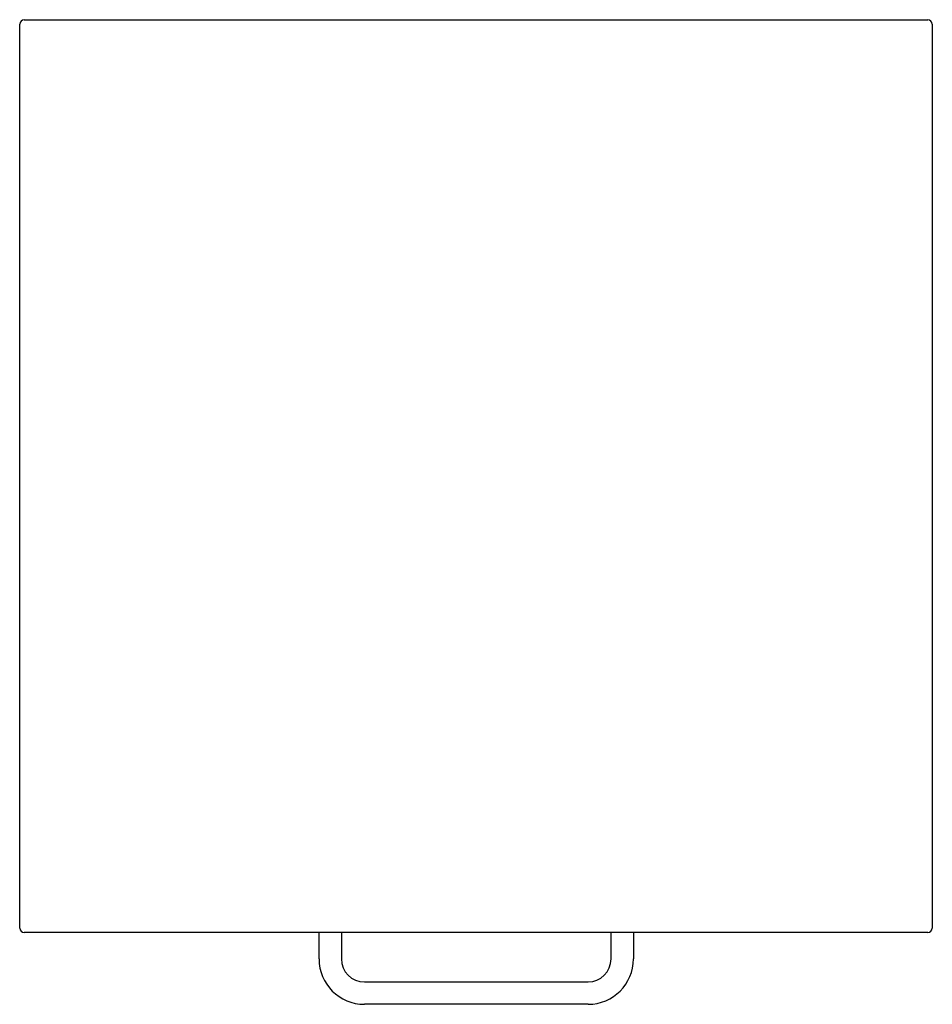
# Model space of a CAD drawing. Header units: millimetres. Extents: x -200 to 200, y -231 to 200.
import ezdxf

# ---------------------------------------------------------------- set-up
doc = ezdxf.new("R2010")
doc.units = ezdxf.units.MM

msp = doc.modelspace()

# ---------------------------------------------------------------- linework, layer by layer
at = {"color": 7, "linetype": 'Continuous'}
for p, q in [((-198, 200), (198, 200)), ((-200, -198), (-200, 198)), ((200, 198), (200, -198)), ((198, -200), (-198, -200)), ((-68.8, -211.5), (-68.8, -200)), ((-59, -200), (-59, -211.5)), ((59.2, -211.5), (59.2, -200)), ((69, -200), (69, -211.5)), ((-48.9, -221.6), (49.1, -221.6)), ((49.1, -231.4), (-48.9, -231.4))]:
    msp.add_line(p, q, dxfattribs=at)
for centre, radius, start, end in [((-198, 198), 2, 90, 180), ((198, 198), 2, 0, 90), ((-198, -198), 2, 180, 270), ((198, -198), 2, 270, 0), ((-48.9, -211.5), 19.9, 180, 270), ((-48.9, -211.5), 10.1, 180, 270), ((49.1, -211.5), 19.9, 270, 0), ((49.1, -211.5), 10.1, 270, 0)]:
    msp.add_arc(centre, radius, start, end, dxfattribs=at)

doc.saveas('drawing.dxf')
